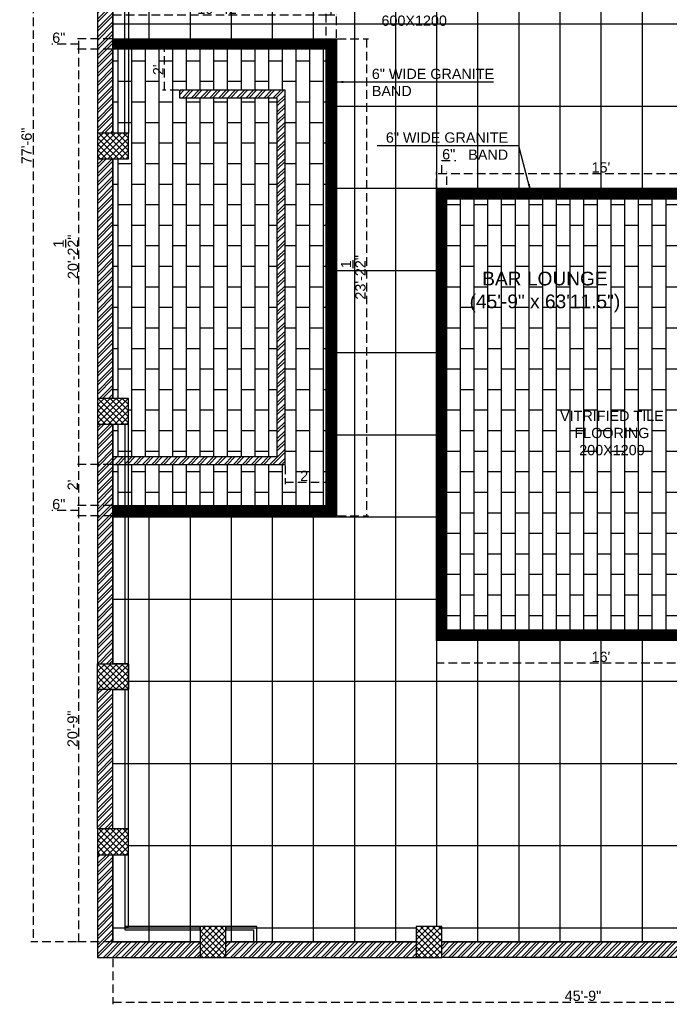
# Model space of a CAD drawing. Header units: inches. Extents: x 105152 to 158499, y 12149 to 30915.
# Tile 97 of 256: x 127623 to 128002, y 17377 to 17952. Entities that reach past the tile are written whole.
import ezdxf

# ---------------------------------------------------------------- set-up
doc = ezdxf.new("R2010")
doc.units = ezdxf.units.IN
doc.header["$MEASUREMENT"] = 0
doc.header["$PDMODE"] = 34
doc.linetypes.add('HIDDEN', pattern=[0.375, 0.25, -0.125])
doc.layers.add('PD_025_TEXT', color=61, linetype='Continuous')
doc.layers.add('PD_DIMENSION', color=101, linetype='Continuous')
doc.layers.add('PD_BASE', color=8, linetype='Continuous', transparency=0.5)
for name, color, linetype, lineweight in [('PD_BRICK WALL_115', 134, 'Continuous', 30), ('PD_ELEVATION_03', 80, 'Continuous', 25), ('PD_FIXTURE', 21, 'Continuous', 25), ('PD_HATCH', 45, 'Continuous', 9), ('PD_HATCH1', 45, 'Continuous', 9)]:
    doc.layers.add(name, color=color, linetype=linetype, lineweight=lineweight)
doc.styles.get("Standard").update_dxf_attribs({"font": 'arial.ttf', "height": 6})
doc.styles.add('style1', font='arial.ttf', dxfattribs={"height": 500})
doc.dimstyles.new('Copy of MONTY-1', dxfattribs={"dimtxt": 6, "dimasz": 6, "dimexe": 1.625, "dimexo": 9.125, "dimgap": 0.09, "dimtad": 0, "dimdec": 1, "dimzin": 0, "dimdsep": 46, "dimlunit": 4, "dimtxsty": 'Standard', "dimblk": 'OBLIQUE', "dimcen": 1.125, "dimadec": 0, "dimazin": 0, "dimtfac": 1, "dimtdec": 1, "dimtofl": 0, "dimtmove": 0, "dimatfit": 3, "dimfxl": 7, "dimfxlon": 1, "dimtolj": 1, "dimtzin": 0, "dimlwe": 15, "dimarcsym": 1})
doc.dimstyles.new('ISO-10', dxfattribs={"dimtxt": 6, "dimasz": 0.5, "dimexe": 1.25, "dimexo": 0.625, "dimtad": 1, "dimtoh": 1, "dimdec": 1, "dimlunit": 4, "dimtxsty": 'Standard', "dimblk": 'ARCHTICK', "dimcen": 2.5, "dimclrt": 3, "dimadec": 0, "dimazin": 0, "dimtfac": 1, "dimtdec": 1, "dimtmove": 1, "dimatfit": 3, "dimfxl": 1, "dimarcsym": 0})
pattern_1 = [(45, (273111.2745, 44121.918), (-1.767766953, 1.767766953), []), (135, (273111.2745, 44121.918), (-1.767766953, -1.767766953), [])]

# ---------------------------------------------------------------- blocks, each defined once
blk = doc.blocks.new('_ArchTick')
at = {"color": 0, "linetype": 'ByBlock', "const_width": 0.15}
blk.add_lwpolyline([(-0.5, -0.5), (0.5, 0.5)], dxfattribs=at)
blk = doc.blocks.new('*D100')
at = {"layer": 'Defpoints', "color": 0, "ltscale": 20, "transparency": 16777216}
for p in [(128225.99, 17422.43), (127676.99, 17413.43), (128225.99, 17378.27)]:
    blk.add_point(p, dxfattribs=at)
at = {"layer": 'PD_DIMENSION', "color": 0, "linetype": 'HIDDEN', "lineweight": -2, "ltscale": 20, "transparency": 16777216}
for p, q in [((127676.99, 17403.67), (127676.99, 17377.02)), ((128225.99, 17403.67), (128225.99, 17377.02)), ((127676.99, 17378.27), (128225.99, 17378.27))]:
    blk.add_line(p, q, dxfattribs=at)
at = {"layer": 'PD_DIMENSION', "color": 0, "lineweight": -2, "ltscale": 20, "transparency": 16777216, "xscale": 0.5, "yscale": 0.5, "zscale": 0.5, "rotation": 180}
blk.add_blockref('_ArchTick', (127676.99, 17378.27), dxfattribs=at)
at = {"layer": 'PD_DIMENSION', "color": 0, "lineweight": -2, "ltscale": 20, "transparency": 16777216, "xscale": 0.5, "yscale": 0.5, "zscale": 0.5}
blk.add_blockref('_ArchTick', (128225.99, 17378.27), dxfattribs=at)
at = {"layer": 'PD_DIMENSION', "color": 3, "ltscale": 20, "transparency": 16777216, "insert": (127951.49, 17381.95), "char_height": 6, "attachment_point": 5}
blk.add_mtext('45\'-9"', dxfattribs=at)
blk = doc.blocks.new('*D99')
at = {"layer": 'Defpoints', "color": 0, "ltscale": 20, "transparency": 16777216}
for p in [(127676.99, 18343.43), (127630.3, 17413.43), (127676.99, 17413.43)]:
    blk.add_point(p, dxfattribs=at)
at = {"layer": 'PD_DIMENSION', "color": 0, "linetype": 'HIDDEN', "lineweight": -2, "ltscale": 20, "transparency": 16777216}
for p, q in [((127655.7, 18343.43), (127629.05, 18343.43)), ((127630.3, 18343.43), (127630.3, 17413.43)), ((127655.7, 17413.43), (127629.05, 17413.43))]:
    blk.add_line(p, q, dxfattribs=at)
at = {"layer": 'PD_DIMENSION', "color": 0, "lineweight": -2, "ltscale": 20, "transparency": 16777216, "xscale": 0.5, "yscale": 0.5, "zscale": 0.5}
for p, rotation in [((127630.3, 18343.43), 90), ((127630.3, 17413.43), 270)]:
    blk.add_blockref('_ArchTick', p, dxfattribs=dict(at, rotation=rotation))
at = {"layer": 'PD_DIMENSION', "color": 3, "ltscale": 20, "transparency": 16777216, "insert": (127626.61, 17878.43), "char_height": 6, "attachment_point": 5, "rotation": 90}
blk.add_mtext('77\'-6"', dxfattribs=at)
blk = doc.blocks.new('_OBLIQUE')
at = {"color": 0, "linetype": 'ByBlock'}
blk.add_line((-0.5, -0.5), (0.5, 0.5), dxfattribs=at)
blk = doc.blocks.new('*D111')
at = {"layer": 'Defpoints', "color": 0, "ltscale": 20, "transparency": 16777216}
for p in [(127865.99, 17589.55), (128057.99, 17589.55), (127865.99, 17576.27)]:
    blk.add_point(p, dxfattribs=at)
at = {"layer": 'PD_DIMENSION', "color": 0, "linetype": 'HIDDEN', "lineweight": -2, "ltscale": 20, "transparency": 16777216}
for p, q in [((127865.99, 17588.93), (127865.99, 17575.02)), ((128057.99, 17588.93), (128057.99, 17575.02)), ((128057.99, 17576.27), (127865.99, 17576.27))]:
    blk.add_line(p, q, dxfattribs=at)
at = {"layer": 'PD_DIMENSION', "color": 0, "lineweight": -2, "ltscale": 20, "transparency": 16777216, "xscale": 0.5, "yscale": 0.5, "zscale": 0.5, "rotation": 180}
blk.add_blockref('_ArchTick', (127865.99, 17576.27), dxfattribs=at)
at = {"layer": 'PD_DIMENSION', "color": 0, "lineweight": -2, "ltscale": 20, "transparency": 16777216, "xscale": 0.5, "yscale": 0.5, "zscale": 0.5}
blk.add_blockref('_ArchTick', (128057.99, 17576.27), dxfattribs=at)
at = {"layer": 'PD_DIMENSION', "color": 3, "ltscale": 20, "transparency": 16777216, "insert": (127961.99, 17579.96), "char_height": 6, "attachment_point": 5}
blk.add_mtext("16'", dxfattribs=at)
blk = doc.blocks.new('*D116')
at = {"layer": 'Defpoints', "color": 0, "ltscale": 20, "transparency": 16777216}
for p in [(127871.99, 17862.16), (127871.99, 17847.55), (128051.99, 17847.55)]:
    blk.add_point(p, dxfattribs=at)
at = {"layer": 'PD_DIMENSION', "color": 0, "linetype": 'HIDDEN', "lineweight": -2, "ltscale": 20, "transparency": 16777216}
for p, q in [((127871.99, 17848.18), (127871.99, 17863.41)), ((128051.99, 17862.16), (127871.99, 17862.16)), ((128051.99, 17848.18), (128051.99, 17863.41))]:
    blk.add_line(p, q, dxfattribs=at)
at = {"layer": 'PD_DIMENSION', "color": 0, "lineweight": -2, "ltscale": 20, "transparency": 16777216, "xscale": 0.5, "yscale": 0.5, "zscale": 0.5, "rotation": 180}
blk.add_blockref('_ArchTick', (127871.99, 17862.16), dxfattribs=at)
at = {"layer": 'PD_DIMENSION', "color": 0, "lineweight": -2, "ltscale": 20, "transparency": 16777216, "xscale": 0.5, "yscale": 0.5, "zscale": 0.5}
blk.add_blockref('_ArchTick', (128051.99, 17862.16), dxfattribs=at)
at = {"layer": 'PD_DIMENSION', "color": 3, "ltscale": 20, "transparency": 16777216, "insert": (127961.99, 17865.85), "char_height": 6, "attachment_point": 5}
blk.add_mtext("15'", dxfattribs=at)
blk = doc.blocks.new('*D117')
at = {"layer": 'Defpoints', "color": 0, "ltscale": 20, "transparency": 16777216}
for p in [(127865.99, 17862.16), (127865.99, 17853.55), (127871.99, 17847.55)]:
    blk.add_point(p, dxfattribs=at)
at = {"layer": 'PD_DIMENSION', "color": 0, "linetype": 'HIDDEN', "lineweight": -2, "ltscale": 20, "transparency": 16777216}
for p, q in [((127868.99, 17862.16), (127868.99, 17869.85)), ((127868.99, 17869.85), (127877.17, 17869.85)), ((127865.99, 17854.18), (127865.99, 17863.41)), ((127871.99, 17862.16), (127865.99, 17862.16)), ((127871.99, 17848.18), (127871.99, 17863.41))]:
    blk.add_line(p, q, dxfattribs=at)
at = {"layer": 'PD_DIMENSION', "color": 0, "lineweight": -2, "ltscale": 20, "transparency": 16777216, "xscale": 0.5, "yscale": 0.5, "zscale": 0.5, "rotation": 180}
blk.add_blockref('_ArchTick', (127865.99, 17862.16), dxfattribs=at)
at = {"layer": 'PD_DIMENSION', "color": 0, "lineweight": -2, "ltscale": 20, "transparency": 16777216, "xscale": 0.5, "yscale": 0.5, "zscale": 0.5}
blk.add_blockref('_ArchTick', (127871.99, 17862.16), dxfattribs=at)
at = {"layer": 'PD_DIMENSION', "color": 3, "ltscale": 20, "transparency": 16777216, "insert": (127873.08, 17873.54), "char_height": 6, "attachment_point": 5}
blk.add_mtext('6"', dxfattribs=at)
blk = doc.blocks.new('*D368')
at = {"layer": 'Defpoints', "color": 0, "ltscale": 20, "transparency": 16777216}
for p in [(127657.12, 17662.43), (127676.99, 17662.43), (127676.99, 17413.43)]:
    blk.add_point(p, dxfattribs=at)
at = {"layer": 'PD_DIMENSION', "color": 0, "linetype": 'HIDDEN', "lineweight": -2, "ltscale": 20, "transparency": 16777216}
for p, q in [((127676.37, 17662.43), (127655.87, 17662.43)), ((127657.12, 17413.43), (127657.12, 17662.43)), ((127676.37, 17413.43), (127655.87, 17413.43))]:
    blk.add_line(p, q, dxfattribs=at)
at = {"layer": 'PD_DIMENSION', "color": 0, "lineweight": -2, "ltscale": 20, "transparency": 16777216, "xscale": 0.5, "yscale": 0.5, "zscale": 0.5}
for p, rotation in [((127657.12, 17662.43), 90), ((127657.12, 17413.43), 270)]:
    blk.add_blockref('_ArchTick', p, dxfattribs=dict(at, rotation=rotation))
at = {"layer": 'PD_DIMENSION', "color": 3, "ltscale": 20, "transparency": 16777216, "insert": (127653.43, 17537.93), "char_height": 6, "attachment_point": 5, "rotation": 90}
blk.add_mtext('20\'-9"', dxfattribs=at)
blk = doc.blocks.new('*D369')
at = {"layer": 'Defpoints', "color": 0, "ltscale": 20, "transparency": 16777216}
for p in [(127657.12, 17668.43), (127676.99, 17668.43), (127676.99, 17662.43)]:
    blk.add_point(p, dxfattribs=at)
at = {"layer": 'PD_DIMENSION', "color": 0, "linetype": 'HIDDEN', "lineweight": -2, "ltscale": 20, "transparency": 16777216}
for p, q in [((127649.43, 17665.43), (127641.25, 17665.43)), ((127657.12, 17665.43), (127649.43, 17665.43)), ((127676.37, 17668.43), (127655.87, 17668.43)), ((127657.12, 17662.43), (127657.12, 17668.43)), ((127676.37, 17662.43), (127655.87, 17662.43))]:
    blk.add_line(p, q, dxfattribs=at)
at = {"layer": 'PD_DIMENSION', "color": 0, "lineweight": -2, "ltscale": 20, "transparency": 16777216, "xscale": 0.5, "yscale": 0.5, "zscale": 0.5}
for p, rotation in [((127657.12, 17668.43), 90), ((127657.12, 17662.43), 270)]:
    blk.add_blockref('_ArchTick', p, dxfattribs=dict(at, rotation=rotation))
at = {"layer": 'PD_DIMENSION', "color": 3, "ltscale": 20, "transparency": 16777216, "insert": (127645.34, 17669.12), "char_height": 6, "attachment_point": 5}
blk.add_mtext('6"', dxfattribs=at)
blk = doc.blocks.new('*D370')
at = {"layer": 'Defpoints', "color": 0, "ltscale": 20, "transparency": 16777216}
for p in [(127657.12, 17692.43), (127676.99, 17692.43), (127676.99, 17668.43)]:
    blk.add_point(p, dxfattribs=at)
at = {"layer": 'PD_DIMENSION', "color": 0, "linetype": 'HIDDEN', "lineweight": -2, "ltscale": 20, "transparency": 16777216}
for p, q in [((127676.37, 17692.43), (127655.87, 17692.43)), ((127657.12, 17668.43), (127657.12, 17692.43)), ((127676.37, 17668.43), (127655.87, 17668.43))]:
    blk.add_line(p, q, dxfattribs=at)
at = {"layer": 'PD_DIMENSION', "color": 0, "lineweight": -2, "ltscale": 20, "transparency": 16777216, "xscale": 0.5, "yscale": 0.5, "zscale": 0.5}
for p, rotation in [((127657.12, 17692.43), 90), ((127657.12, 17668.43), 270)]:
    blk.add_blockref('_ArchTick', p, dxfattribs=dict(at, rotation=rotation))
at = {"layer": 'PD_DIMENSION', "color": 3, "ltscale": 20, "transparency": 16777216, "insert": (127653.48, 17680.43), "char_height": 6, "attachment_point": 5, "rotation": 90}
blk.add_mtext("2'", dxfattribs=at)
blk = doc.blocks.new('*D371')
at = {"layer": 'Defpoints', "color": 0, "ltscale": 20, "transparency": 16777216}
for p in [(127657.12, 17934.93), (127676.99, 17934.93), (127676.99, 17692.43)]:
    blk.add_point(p, dxfattribs=at)
at = {"layer": 'PD_DIMENSION', "color": 0, "linetype": 'HIDDEN', "lineweight": -2, "ltscale": 20, "transparency": 16777216}
for p, q in [((127676.37, 17934.93), (127655.87, 17934.93)), ((127657.12, 17692.43), (127657.12, 17934.93)), ((127676.37, 17692.43), (127655.87, 17692.43))]:
    blk.add_line(p, q, dxfattribs=at)
at = {"layer": 'PD_DIMENSION', "color": 0, "lineweight": -2, "ltscale": 20, "transparency": 16777216, "xscale": 0.5, "yscale": 0.5, "zscale": 0.5}
for p, rotation in [((127657.12, 17934.93), 90), ((127657.12, 17692.43), 270)]:
    blk.add_blockref('_ArchTick', p, dxfattribs=dict(at, rotation=rotation))
at = {"layer": 'PD_DIMENSION', "color": 3, "ltscale": 20, "transparency": 16777216, "insert": (127649.42, 17813.68), "char_height": 6, "attachment_point": 5, "rotation": 90}
blk.add_mtext('20\'-2{\\H1.000000x;\\S1/2;}"', dxfattribs=at)
blk = doc.blocks.new('*D372')
at = {"layer": 'Defpoints', "color": 0, "ltscale": 20, "transparency": 16777216}
for p in [(127657.12, 17940.93), (127676.99, 17940.93), (127676.99, 17934.93)]:
    blk.add_point(p, dxfattribs=at)
at = {"layer": 'PD_DIMENSION', "color": 0, "linetype": 'HIDDEN', "lineweight": -2, "ltscale": 20, "transparency": 16777216}
for p, q in [((127676.37, 17940.93), (127655.87, 17940.93)), ((127657.12, 17934.93), (127657.12, 17940.93)), ((127649.43, 17937.93), (127641.25, 17937.93)), ((127657.12, 17937.93), (127649.43, 17937.93)), ((127676.37, 17934.93), (127655.87, 17934.93))]:
    blk.add_line(p, q, dxfattribs=at)
at = {"layer": 'PD_DIMENSION', "color": 0, "lineweight": -2, "ltscale": 20, "transparency": 16777216, "xscale": 0.5, "yscale": 0.5, "zscale": 0.5}
for p, rotation in [((127657.12, 17940.93), 90), ((127657.12, 17934.93), 270)]:
    blk.add_blockref('_ArchTick', p, dxfattribs=dict(at, rotation=rotation))
at = {"layer": 'PD_DIMENSION', "color": 3, "ltscale": 20, "transparency": 16777216, "insert": (127645.34, 17941.62), "char_height": 6, "attachment_point": 5}
blk.add_mtext('6"', dxfattribs=at)
blk = doc.blocks.new('*D373')
at = {"layer": 'Defpoints', "color": 0, "ltscale": 20, "transparency": 16777216}
for p in [(127801.49, 17955.01), (127676.99, 17949.55), (127801.49, 17934.93)]:
    blk.add_point(p, dxfattribs=at)
at = {"layer": 'PD_DIMENSION', "color": 0, "linetype": 'HIDDEN', "lineweight": -2, "ltscale": 20, "transparency": 16777216}
for p, q in [((127676.99, 17950.18), (127676.99, 17956.26)), ((127676.99, 17955.01), (127801.49, 17955.01)), ((127801.49, 17935.55), (127801.49, 17956.26))]:
    blk.add_line(p, q, dxfattribs=at)
at = {"layer": 'PD_DIMENSION', "color": 0, "lineweight": -2, "ltscale": 20, "transparency": 16777216, "xscale": 0.5, "yscale": 0.5, "zscale": 0.5, "rotation": 180}
blk.add_blockref('_ArchTick', (127676.99, 17955.01), dxfattribs=at)
at = {"layer": 'PD_DIMENSION', "color": 0, "lineweight": -2, "ltscale": 20, "transparency": 16777216, "xscale": 0.5, "yscale": 0.5, "zscale": 0.5}
blk.add_blockref('_ArchTick', (127801.49, 17955.01), dxfattribs=at)
at = {"layer": 'PD_DIMENSION', "color": 3, "ltscale": 20, "transparency": 16777216, "insert": (127739.24, 17962.71), "char_height": 6, "attachment_point": 5}
blk.add_mtext('10\'-4{\\H1.000000x;\\S1/2;}"', dxfattribs=at)
blk = doc.blocks.new('*D374')
at = {"layer": 'Defpoints', "color": 0, "ltscale": 20, "transparency": 16777216}
for p in [(127807.49, 17955.01), (127807.49, 17940.93), (127801.49, 17934.93)]:
    blk.add_point(p, dxfattribs=at)
at = {"layer": 'PD_DIMENSION', "color": 0, "linetype": 'HIDDEN', "lineweight": -2, "ltscale": 20, "transparency": 16777216}
for p, q in [((127804.49, 17955.01), (127804.49, 17962.7)), ((127804.49, 17962.7), (127812.67, 17962.7)), ((127801.49, 17935.55), (127801.49, 17956.26)), ((127801.49, 17955.01), (127807.49, 17955.01)), ((127807.49, 17941.55), (127807.49, 17956.26))]:
    blk.add_line(p, q, dxfattribs=at)
at = {"layer": 'PD_DIMENSION', "color": 0, "lineweight": -2, "ltscale": 20, "transparency": 16777216, "xscale": 0.5, "yscale": 0.5, "zscale": 0.5, "rotation": 180}
blk.add_blockref('_ArchTick', (127801.49, 17955.01), dxfattribs=at)
at = {"layer": 'PD_DIMENSION', "color": 0, "lineweight": -2, "ltscale": 20, "transparency": 16777216, "xscale": 0.5, "yscale": 0.5, "zscale": 0.5}
blk.add_blockref('_ArchTick', (127807.49, 17955.01), dxfattribs=at)
at = {"layer": 'PD_DIMENSION', "color": 3, "ltscale": 20, "transparency": 16777216, "insert": (127808.58, 17966.39), "char_height": 6, "attachment_point": 5}
blk.add_mtext('6"', dxfattribs=at)
blk = doc.blocks.new('*D375')
at = {"layer": 'Defpoints', "color": 0, "ltscale": 20, "transparency": 16777216}
for p in [(127807.49, 17940.93), (127807.49, 17662.43), (127825.06, 17662.43)]:
    blk.add_point(p, dxfattribs=at)
at = {"layer": 'PD_DIMENSION', "color": 0, "linetype": 'HIDDEN', "lineweight": -2, "ltscale": 20, "transparency": 16777216}
for p, q in [((127808.12, 17940.93), (127826.31, 17940.93)), ((127825.06, 17940.93), (127825.06, 17662.43)), ((127808.12, 17662.43), (127826.31, 17662.43))]:
    blk.add_line(p, q, dxfattribs=at)
at = {"layer": 'PD_DIMENSION', "color": 0, "lineweight": -2, "ltscale": 20, "transparency": 16777216, "xscale": 0.5, "yscale": 0.5, "zscale": 0.5}
for p, rotation in [((127825.06, 17940.93), 90), ((127825.06, 17662.43), 270)]:
    blk.add_blockref('_ArchTick', p, dxfattribs=dict(at, rotation=rotation))
at = {"layer": 'PD_DIMENSION', "color": 3, "ltscale": 20, "transparency": 16777216, "insert": (127817.35, 17801.68), "char_height": 6, "attachment_point": 5, "rotation": 90}
blk.add_mtext('23\'-2{\\H1.000000x;\\S1/2;}"', dxfattribs=at)
blk = doc.blocks.new('*D376')
at = {"layer": 'Defpoints', "color": 0, "ltscale": 20, "transparency": 16777216}
for p in [(127707.08, 17934.93), (127715.99, 17934.93), (127715.99, 17910.93)]:
    blk.add_point(p, dxfattribs=at)
at = {"layer": 'PD_DIMENSION', "color": 0, "linetype": 'HIDDEN', "lineweight": -2, "ltscale": 20, "transparency": 16777216}
for p, q in [((127715.37, 17934.93), (127705.83, 17934.93)), ((127707.08, 17910.93), (127707.08, 17934.93)), ((127715.37, 17910.93), (127705.83, 17910.93))]:
    blk.add_line(p, q, dxfattribs=at)
at = {"layer": 'PD_DIMENSION', "color": 0, "lineweight": -2, "ltscale": 20, "transparency": 16777216, "xscale": 0.5, "yscale": 0.5, "zscale": 0.5}
for p, rotation in [((127707.08, 17934.93), 90), ((127707.08, 17910.93), 270)]:
    blk.add_blockref('_ArchTick', p, dxfattribs=dict(at, rotation=rotation))
at = {"layer": 'PD_DIMENSION', "color": 3, "ltscale": 20, "transparency": 16777216, "insert": (127703.44, 17922.93), "char_height": 6, "attachment_point": 5, "rotation": 90}
blk.add_mtext("2'", dxfattribs=at)
blk = doc.blocks.new('*D377')
at = {"layer": 'Defpoints', "color": 0, "ltscale": 20, "transparency": 16777216}
for p in [(127777.49, 17692.43), (127801.49, 17692.43), (127801.49, 17682.1)]:
    blk.add_point(p, dxfattribs=at)
at = {"layer": 'PD_DIMENSION', "color": 0, "linetype": 'HIDDEN', "lineweight": -2, "ltscale": 20, "transparency": 16777216}
for p, q in [((127777.49, 17691.8), (127777.49, 17680.85)), ((127801.49, 17691.8), (127801.49, 17680.85)), ((127777.49, 17682.1), (127801.49, 17682.1))]:
    blk.add_line(p, q, dxfattribs=at)
at = {"layer": 'PD_DIMENSION', "color": 0, "lineweight": -2, "ltscale": 20, "transparency": 16777216, "xscale": 0.5, "yscale": 0.5, "zscale": 0.5, "rotation": 180}
blk.add_blockref('_ArchTick', (127777.49, 17682.1), dxfattribs=at)
at = {"layer": 'PD_DIMENSION', "color": 0, "lineweight": -2, "ltscale": 20, "transparency": 16777216, "xscale": 0.5, "yscale": 0.5, "zscale": 0.5}
blk.add_blockref('_ArchTick', (127801.49, 17682.1), dxfattribs=at)
at = {"layer": 'PD_DIMENSION', "color": 3, "ltscale": 20, "transparency": 16777216, "insert": (127789.49, 17685.74), "char_height": 6, "attachment_point": 5}
blk.add_mtext("2'", dxfattribs=at)

msp = doc.modelspace()

# ---------------------------------------------------------------- hatches: boundary and pattern name
at = {"layer": 'PD_BASE'}
h = msp.add_hatch(dxfattribs=at)
h.set_pattern_fill('ANSI32', color=256, scale=10)
h.set_pattern_definition([(45, (127673.841, 17518.1774), (-2.65165, 2.65165), []), (45, (127675.6088, 17518.1774), (-2.65165, 2.65165), [])])
h.paths.add_polyline_path([(127676.99, 17560.93), (127667.99, 17560.93), (127667.99, 17479.43), (127676.99, 17479.43)])
h.paths.add_polyline_path([(128038.49, 17413.43), (127868.99, 17413.43), (127868.99, 17404.43), (128038.49, 17404.43)])
h.paths.add_polyline_path([(128222.99, 17413.43), (128053.49, 17413.43), (128053.49, 17404.43), (128222.99, 17404.43)])
h.paths.add_polyline_path([(127676.99, 18277.43), (127667.99, 18277.43), (127667.99, 18195.93), (127676.99, 18195.93)])
h.paths.add_polyline_path([(127676.99, 18180.93), (127667.99, 18180.93), (127667.99, 18040.93), (127676.99, 18040.93)])
h.paths.add_polyline_path([(127676.99, 18025.93), (127667.99, 18025.93), (127667.99, 17885.93), (127676.99, 17885.93)])
h.paths.add_polyline_path([(127676.99, 17870.93), (127667.99, 17870.93), (127667.99, 17730.93), (127676.99, 17730.93)])
h.paths.add_polyline_path([(127676.99, 17715.93), (127667.99, 17715.93), (127667.99, 17575.93), (127676.99, 17575.93)])
h.paths.add_polyline_path([(128768.99, 18352.43), (128602.49, 18352.43), (128602.49, 18343.43), (128768.99, 18343.43)])
h.paths.add_polyline_path([(128587.49, 18352.43), (128422.49, 18352.43), (128422.49, 18343.43), (128587.49, 18343.43)])
h.paths.add_polyline_path([(128407.49, 18352.43), (128237.99, 18352.43), (128237.99, 18343.43), (128407.49, 18343.43)])
h.paths.add_polyline_path([(128222.99, 18352.43), (128053.49, 18352.43), (128053.49, 18343.43), (128222.99, 18343.43)])
h.paths.add_polyline_path([(127853.99, 18352.43), (127742.99, 18352.43), (127742.99, 18343.43), (127853.99, 18343.43)])
h.paths.add_polyline_path([(127727.99, 18352.43), (127667.99, 18352.43), (127667.99, 18292.43), (127676.99, 18292.43), (127676.99, 18343.43), (127727.99, 18343.43)])
h.paths.add_polyline_path([(127676.99, 17464.43), (127667.99, 17464.43), (127667.99, 17404.43), (127727.99, 17404.43), (127727.99, 17413.43), (127676.99, 17413.43)])
h.paths.add_polyline_path([(127853.99, 17413.43), (127742.99, 17413.43), (127742.99, 17404.43), (127853.99, 17404.43)])
h.paths.add_polyline_path([(128262.74, 17413.43), (128237.99, 17413.43), (128237.99, 17404.43), (128262.74, 17404.43)])
h.paths.add_polyline_path([(128407.49, 17413.43), (128382.74, 17413.43), (128382.74, 17404.43), (128407.49, 17404.43)])
h.paths.add_polyline_path([(128444.99, 17413.43), (128422.49, 17413.43), (128422.49, 17404.43), (128444.99, 17404.43)])
h.paths.add_polyline_path([(128587.49, 17413.43), (128564.99, 17413.43), (128564.99, 17404.43), (128587.49, 17404.43)])
h.paths.add_polyline_path([(128624.99, 17413.43), (128602.49, 17413.43), (128602.49, 17404.43), (128624.99, 17404.43)])
h.paths.add_polyline_path([(128768.99, 17413.43), (128744.99, 17413.43), (128744.99, 17404.43), (128768.99, 17404.43)])
h.paths.add_polyline_path([(128783.99, 17422.43), (128774.99, 17422.43)])
h.paths.add_polyline_path([(128783.99, 17560.93), (128774.99, 17560.93), (128774.99, 17422.43), (128783.99, 17422.43)])
h.paths.add_polyline_path([(128783.99, 17715.93), (128774.99, 17715.93), (128774.99, 17575.93), (128783.99, 17575.93)])
h.paths.add_polyline_path([(128783.99, 18025.93), (128774.99, 18025.93), (128774.99, 17730.93), (128783.99, 17730.93)])
h.paths.add_polyline_path([(128783.99, 18334.43), (128774.99, 18334.43), (128774.99, 18195.93), (128783.99, 18195.93)])
h.paths.add_polyline_path([(128765.99, 18192.93), (128660.99, 18192.93), (128660.99, 18183.93), (128765.99, 18183.93)])
h.paths.add_polyline_path([(128660.99, 18180.93), (128651.99, 18180.93), (128651.99, 18102.93), (128660.99, 18102.93)])
h.paths.add_polyline_path([(128651.99, 18192.93), (128579.99, 18192.93), (128579.99, 18183.93), (128651.99, 18183.93)])
h.paths.add_polyline_path([(128579.99, 18180.93), (128570.99, 18180.93), (128570.99, 18102.93), (128579.99, 18102.93)])
h.paths.add_polyline_path([(128570.99, 18192.93), (128489.99, 18192.93), (128489.99, 18090.93), (128516.99, 18090.93), (128516.99, 18099.93), (128498.99, 18099.93), (128498.99, 18183.93), (128570.99, 18183.93)])
h.paths.add_polyline_path([(128570.99, 18099.93), (128552.99, 18099.93), (128552.99, 18090.93), (128570.99, 18090.93)], flags=17)
h.paths.add_polyline_path([(128597.99, 18099.93), (128579.99, 18099.93), (128579.99, 18090.93), (128597.99, 18090.93)])
h.paths.add_polyline_path([(128651.99, 18099.93), (128633.99, 18099.93), (128633.99, 18090.93), (128651.99, 18090.93)])
h.paths.add_polyline_path([(128660.99, 18090.93), (128651.99, 18090.93), (128651.99, 18027.93), (128660.99, 18027.93)])
h.paths.add_polyline_path([(128783.99, 18041.93), (128774.99, 18041.93), (128774.99, 18040.93), (128783.99, 18040.93)])
h.paths.add_polyline_path([(128783.99, 18180.93), (128774.99, 18180.93), (128774.99, 18161.93), (128783.99, 18161.93)])
h.paths.add_polyline_path([(127905.74, 18343.43), (127905.74, 18352.43), (127868.99, 18352.43), (127868.99, 18343.43)])
h.paths.add_polyline_path([(128001.74, 18352.43), (128001.74, 18343.43), (128038.49, 18343.43), (128038.49, 18352.43)])
h = msp.add_hatch(dxfattribs=at)
h.set_pattern_fill('ANSI37', color=256, scale=20)
h.set_pattern_definition(pattern_1)
h.paths.add_polyline_path([(127667.99, 17885.93), (127667.99, 17870.93), (127685.99, 17870.93), (127685.99, 17885.93)])
h = msp.add_hatch(dxfattribs=at)
h.set_pattern_fill('ANSI37', color=256, scale=20)
h.set_pattern_definition(pattern_1)
h.paths.add_polyline_path([(127667.99, 17730.93), (127667.99, 17715.93), (127685.99, 17715.93), (127685.99, 17730.93)])
h = msp.add_hatch(dxfattribs=at)
h.set_pattern_fill('ANSI37', color=256, scale=20)
h.set_pattern_definition(pattern_1)
h.paths.add_polyline_path([(127667.99, 17560.93), (127667.99, 17575.93), (127685.99, 17575.93), (127685.99, 17560.93)])
h = msp.add_hatch(dxfattribs=at)
h.set_pattern_fill('ANSI37', color=256, scale=20)
h.set_pattern_definition(pattern_1)
h.paths.add_polyline_path([(127667.99, 17464.43), (127667.99, 17479.43), (127685.99, 17479.43), (127685.99, 17464.43)])
h = msp.add_hatch(dxfattribs=at)
h.set_pattern_fill('ANSI37', color=256, scale=20)
h.set_pattern_definition(pattern_1)
h.paths.add_polyline_path([(127742.99, 17404.43), (127727.99, 17404.43), (127727.99, 17422.43), (127742.99, 17422.43)])
h = msp.add_hatch(dxfattribs=at)
h.set_pattern_fill('ANSI37', color=256, scale=20)
h.set_pattern_definition(pattern_1)
h.paths.add_polyline_path([(127868.99, 17404.43), (127853.99, 17404.43), (127853.99, 17422.43), (127868.99, 17422.43)])
at = {"layer": 'PD_FIXTURE'}
h = msp.add_hatch(dxfattribs=at)
h.set_pattern_fill('AR-BRSTD', color=256, scale=3, angle=90)
h.paths.add_polyline_path([(127676.99, 17934.93), (127801.49, 17934.93), (127801.49, 17668.43), (127676.99, 17668.43), (127676.99, 17692.43), (127777.49, 17692.43), (127777.49, 17910.93), (127715.99, 17910.93), (127715.99, 17906.43), (127772.99, 17906.43), (127772.99, 17696.93), (127676.99, 17696.93), (127676.99, 17715.93), (127685.99, 17715.93), (127685.99, 17730.93), (127676.99, 17730.93), (127676.99, 17870.93), (127685.99, 17870.93), (127685.99, 17885.93), (127676.99, 17885.93)])
h = msp.add_hatch(dxfattribs=at)
h.set_pattern_fill('AR-BRSTD', color=256, scale=3, angle=90)
h.paths.add_polyline_path([(128051.99, 17847.55), (127871.99, 17847.55), (127871.99, 17595.55), (128051.99, 17595.55), (128051.99, 17708.43), (128051.99, 17714.43), (128036.99, 17714.43), (128036.99, 17732.43), (128051.99, 17732.43), (128051.99, 17738.43)])
at = {"layer": 'PD_HATCH'}
h = msp.add_hatch(dxfattribs=at)
h.set_pattern_fill('ANSI32', color=256, scale=10)
h.set_pattern_definition([(45, (-1500, 0), (-2.65165043, 2.65165043), []), (45, (-1498.2322, 0), (-2.65165043, 2.65165043), [])])
h.paths.add_polyline_path([(127679.99, 17696.93), (127676.99, 17696.93), (127676.99, 17692.43), (127679.99, 17692.43)])
h.paths.add_polyline_path([(127777.49, 17717.43), (127772.99, 17717.43), (127772.99, 17696.93), (127679.99, 17696.93), (127679.99, 17692.43), (127777.49, 17692.43)])
h.paths.add_polyline_path([(127777.49, 17729.43), (127772.99, 17729.43), (127772.99, 17717.43), (127777.49, 17717.43)])
h.paths.add_polyline_path([(127777.49, 17910.93), (127715.99, 17910.93), (127715.99, 17906.43), (127772.99, 17906.43), (127772.99, 17729.43), (127777.49, 17729.43)])
at = {"layer": 'PD_HATCH1'}
h = msp.add_hatch(dxfattribs=at)
h.set_pattern_fill('ANSI31', color=256, scale=5, angle=90)
h.paths.add_polyline_path([(127807.49, 17662.43), (127676.99, 17662.43), (127676.99, 17668.43), (127801.49, 17668.43), (127801.49, 17934.93), (127679.24, 17934.93), (127676.99, 17934.93), (127676.99, 17940.93), (127807.49, 17940.93)])
h = msp.add_hatch(dxfattribs=at)
h.set_pattern_fill('ANSI31', color=256, scale=5, angle=90)
h.paths.add_polyline_path([(128057.99, 17589.55), (127865.99, 17589.55), (127865.99, 17853.55), (128057.99, 17853.55)])
h.paths.add_polyline_path([(128051.99, 17708.43), (128051.99, 17595.55), (127871.99, 17595.55), (127871.99, 17847.55), (128051.99, 17847.55), (128051.99, 17738.43), (128051.99, 17708.43)], flags=16)

# ---------------------------------------------------------------- linework, layer by layer
at = {"layer": 'PD_BASE', "lineweight": 30}
for p, q in [((127667.99, 18025.93), (127667.99, 17885.93)), ((127676.99, 18025.93), (127676.99, 17885.93)), ((127667.99, 17870.93), (127667.99, 17730.93)), ((127676.99, 17870.93), (127676.99, 17730.93)), ((127667.99, 17715.93), (127667.99, 17575.93)), ((127676.99, 17715.93), (127676.99, 17575.93)), ((127667.99, 17479.43), (127667.99, 17560.93)), ((127676.99, 17479.43), (127676.99, 17560.93)), ((127667.99, 17464.43), (127667.99, 17404.43)), ((127676.99, 17464.43), (127676.99, 17413.43)), ((127676.99, 17413.43), (127727.99, 17413.43)), ((127742.99, 17413.43), (127853.99, 17413.43)), ((127868.99, 17413.43), (128038.49, 17413.43)), ((127667.99, 17404.43), (127853.99, 17404.43)), ((128038.49, 17404.43), (127868.99, 17404.43))]:
    msp.add_line(p, q, dxfattribs=at)
at = {"layer": 'PD_BASE'}
for points in [[(127683.99, 17885.93), (127683.99, 18025.93), (127685.99, 18025.93), (127685.99, 17885.93)], [(127667.99, 17885.93), (127667.99, 17870.93), (127685.99, 17870.93), (127685.99, 17885.93)], [(127667.99, 17730.93), (127667.99, 17715.93), (127685.99, 17715.93), (127685.99, 17730.93)], [(127683.99, 17715.93), (127683.99, 17575.93), (127685.99, 17575.93), (127685.99, 17715.93)], [(127667.99, 17560.93), (127667.99, 17575.93), (127685.99, 17575.93), (127685.99, 17560.93)], [(127683.99, 17560.93), (127683.99, 17479.43), (127685.99, 17479.43), (127685.99, 17560.93)], [(127685.99, 17464.43), (127685.99, 17479.43), (127667.99, 17479.43), (127667.99, 17464.43)], [(127683.99, 17464.43), (127683.99, 17422.43), (127685.99, 17422.43), (127685.99, 17464.43)], [(127727.99, 17422.43), (127683.99, 17422.43), (127683.99, 17420.43), (127727.99, 17420.43)], [(127742.99, 17422.43), (127727.99, 17422.43), (127727.99, 17404.43), (127742.99, 17404.43)], [(127868.99, 17422.43), (127853.99, 17422.43), (127853.99, 17404.43), (127868.99, 17404.43)]]:
    msp.add_lwpolyline(points, close=True, dxfattribs=at)
msp.add_lwpolyline([(127760.99, 17413.43), (127760.99, 17422.43), (127742.99, 17422.43), (127742.99, 17420.43), (127758.99, 17420.43), (127758.99, 17413.43)], dxfattribs=at)
at = {"layer": 'PD_BRICK WALL_115', "lineweight": 30}
for p, q in [((127777.49, 17910.93), (127715.99, 17910.93)), ((127715.99, 17906.43), (127715.99, 17910.93)), ((127777.49, 17692.43), (127777.49, 17910.93)), ((127772.99, 17906.43), (127715.99, 17906.43)), ((127772.99, 17696.93), (127772.99, 17906.43)), ((127676.99, 17696.93), (127772.99, 17696.93)), ((127676.99, 17692.43), (127777.49, 17692.43))]:
    msp.add_line(p, q, dxfattribs=at)
at = {"layer": 'PD_ELEVATION_03'}
msp.add_lwpolyline([(128038.49, 17413.43), (127868.99, 17413.43), (127868.99, 17422.43), (127853.99, 17422.43), (127853.99, 17413.43), (127742.99, 17413.43), (127742.99, 17422.43), (127727.99, 17422.43), (127727.99, 17413.43), (127676.99, 17413.43), (127676.99, 17464.43), (127685.99, 17464.43), (127685.99, 17479.43), (127676.99, 17479.43), (127676.99, 17560.93), (127685.99, 17560.93), (127685.99, 17575.93), (127676.99, 17575.93), (127676.99, 17715.93), (127685.99, 17715.93), (127685.99, 17730.93), (127676.99, 17730.93), (127676.99, 17870.93), (127685.99, 17870.93), (127685.99, 17885.93), (127676.99, 17885.93), (127676.99, 18025.93)], dxfattribs=at)
for points in [[(127807.49, 17662.43), (127676.99, 17662.43), (127676.99, 17668.43), (127801.49, 17668.43), (127801.49, 17934.93), (127679.24, 17934.93), (127676.99, 17934.93), (127676.99, 17940.93), (127807.49, 17940.93)], [(128057.99, 17589.55), (127865.99, 17589.55), (127865.99, 17853.55), (128057.99, 17853.55)], [(128051.99, 17708.43), (128051.99, 17595.55), (127871.99, 17595.55), (127871.99, 17847.55), (128051.99, 17847.55), (128051.99, 17738.43), (128051.99, 17738.43), (128051.99, 17708.43)]]:
    msp.add_lwpolyline(points, close=True, dxfattribs=at)
at = {"layer": 'PD_FIXTURE'}
for p, q in [((127793.99, 18343.43), (127793.99, 17940.93)), ((127817.99, 18343.43), (127817.99, 17413.43)), ((127961.99, 18343.43), (127961.99, 17853.55)), ((127985.99, 18343.43), (127985.99, 17853.55)), ((127697.99, 18180.93), (127697.99, 17940.93)), ((127721.99, 18180.93), (127721.99, 17940.93)), ((127745.99, 18180.93), (127745.99, 17940.93)), ((127769.99, 18180.93), (127769.99, 17940.93)), ((127841.99, 18180.93), (127841.99, 17413.43)), ((127865.99, 18180.93), (127865.99, 17422.43)), ((127889.99, 18180.93), (127889.99, 17853.55)), ((127913.99, 18180.93), (127913.99, 17853.55)), ((127937.99, 18180.93), (127937.99, 17853.55)), ((128036.99, 17949.55), (127676.99, 17949.55)), ((128225.99, 17901.55), (127807.49, 17901.55)), ((128225.99, 17853.55), (127807.49, 17853.55)), ((127865.99, 17805.55), (127807.49, 17805.55)), ((127865.99, 17757.55), (127807.49, 17757.55)), ((127865.99, 17709.55), (127807.49, 17709.55)), ((127865.99, 17661.55), (127676.99, 17661.55)), ((127697.99, 17662.43), (127697.99, 17413.43)), ((127721.99, 17662.43), (127721.99, 17413.43)), ((127745.99, 17662.43), (127745.99, 17413.43)), ((127769.99, 17662.43), (127769.99, 17413.43)), ((127793.99, 17662.43), (127793.99, 17413.43)), ((127865.99, 17613.55), (127676.99, 17613.55)), ((127889.99, 17589.55), (127889.99, 17413.43)), ((127913.99, 17589.55), (127913.99, 17413.43)), ((127937.99, 17589.55), (127937.99, 17413.43)), ((127961.99, 17589.55), (127961.99, 17413.43)), ((127985.99, 17589.55), (127985.99, 17413.43)), ((128225.99, 17565.55), (127685.99, 17565.55)), ((128225.99, 17517.55), (127676.99, 17517.55)), ((128225.99, 17469.55), (127685.99, 17469.55)), ((127727.99, 17421.55), (127676.99, 17421.55)), ((127853.99, 17421.55), (127742.99, 17421.55)), ((128038.49, 17421.55), (127868.99, 17421.55))]:
    msp.add_line(p, q, dxfattribs=at)

# ---------------------------------------------------------------- texts
at = {"layer": 'PD_025_TEXT', "char_height": 6}
for s, insert, attachment_point in [('\\pxqc;VITRIFIED TILE FLOORING\\P600X1200', (127810.78, 17974.62), 1), ('\\pxql;6" WIDE GRANITE BAND', (127828.18, 17907.54), 7), ('\\pxqr;6" WIDE GRANITE BAND', (127823.51, 17870.34), 7), ('\\pxqc;VITRIFIED TILE FLOORING\\P200X1200', (127926.26, 17723.78), 1)]:
    msp.add_mtext_dynamic_manual_height_columns(s, width=84.2892, gutter_width=30, heights=[0], dxfattribs=dict(at, insert=insert, attachment_point=attachment_point))
at = {"layer": 'PD_BASE', "insert": (127847.83, 17804.98), "char_height": 8, "width": 162.9076, "attachment_point": 1, "style": 'style1'}
msp.add_mtext('\\pxqc;BAR LOUNGE\\P(45\'-9" x 63\'11.5")', dxfattribs=at)

# ---------------------------------------------------------------- dimensions: what is measured, and where the dimension line sits
at = {"layer": 'PD_DIMENSION', "ltscale": 20}
for base, p1, p2, picture, middle in [((127630.3, 17413.43), (127676.99, 18343.43), (127676.99, 17413.43), '*D99', (127626.61, 17878.43)), ((127657.12, 17940.93), (127676.99, 17934.93), (127676.99, 17940.93), '*D372', (127648.8, 17941.62)), ((127825.06, 17662.43), (127807.49, 17940.93), (127807.49, 17662.43), '*D375', (127817.35, 17801.68)), ((127657.12, 17934.93), (127676.99, 17692.43), (127676.99, 17934.93), '*D371', (127649.42, 17813.68)), ((127707.08, 17934.93), (127715.99, 17910.93), (127715.99, 17934.93), '*D376', (127703.44, 17922.93)), ((127657.12, 17692.43), (127676.99, 17668.43), (127676.99, 17692.43), '*D370', (127653.48, 17680.43)), ((127657.12, 17668.43), (127676.99, 17662.43), (127676.99, 17668.43), '*D369', (127648.8, 17669.12)), ((127657.12, 17662.43), (127676.99, 17413.43), (127676.99, 17662.43), '*D368', (127653.43, 17537.93))]:
    dim = msp.add_linear_dim(base=base, p1=p1, p2=p2, angle=90, dimstyle='ISO-10', override={"dimfxl": 25.4, "dimfxlon": 1, "dimarcsym": 1}, dxfattribs=at)
    dim.commit()
    dim.dimension.update_dxf_attribs({"geometry": picture, "text_midpoint": middle})
for base, p1, p2, picture, middle in [((127801.49, 17955.01), (127676.99, 17949.55), (127801.49, 17934.93), '*D373', (127739.24, 17962.71)), ((127807.49, 17955.01), (127801.49, 17934.93), (127807.49, 17940.93), '*D374', (127805.12, 17966.39)), ((127865.99, 17862.16), (127871.99, 17847.55), (127865.99, 17853.55), '*D117', (127869.62, 17873.54)), ((127871.99, 17862.16), (128051.99, 17847.55), (127871.99, 17847.55), '*D116', (127961.99, 17865.85)), ((127801.49, 17682.1), (127777.49, 17692.43), (127801.49, 17692.43), '*D377', (127789.49, 17685.74)), ((127865.99, 17576.27), (128057.99, 17589.55), (127865.99, 17589.55), '*D111', (127961.99, 17579.96)), ((128225.99, 17378.27), (127676.99, 17413.43), (128225.99, 17422.43), '*D100', (127951.49, 17381.95))]:
    dim = msp.add_linear_dim(base=base, p1=p1, p2=p2, dimstyle='ISO-10', override={"dimfxl": 25.4, "dimfxlon": 1, "dimarcsym": 1}, dxfattribs=at)
    dim.commit()
    dim.dimension.update_dxf_attribs({"geometry": picture, "text_midpoint": middle})

# ---------------------------------------------------------------- leaders
at = {"layer": 'PD_025_TEXT'}
for points, override in [([(127807.49, 17915.81), (127899.16, 17915.81)], {"dimasz": 4, "dimclrd": 256, "dimclrt": 256, "dimfxl": 0.18}), ([(127920.93, 17852.22), (127913.98, 17878.6), (127831.31, 17878.6)], {"dimasz": 4, "dimdec": 1, "dimclrd": 256, "dimclrt": 256, "dimtdec": 1, "dimfxl": 0.18})]:
    msp.add_leader(points, dimstyle='Copy of MONTY-1', override=override, dxfattribs=at)

doc.saveas('drawing.dxf')
